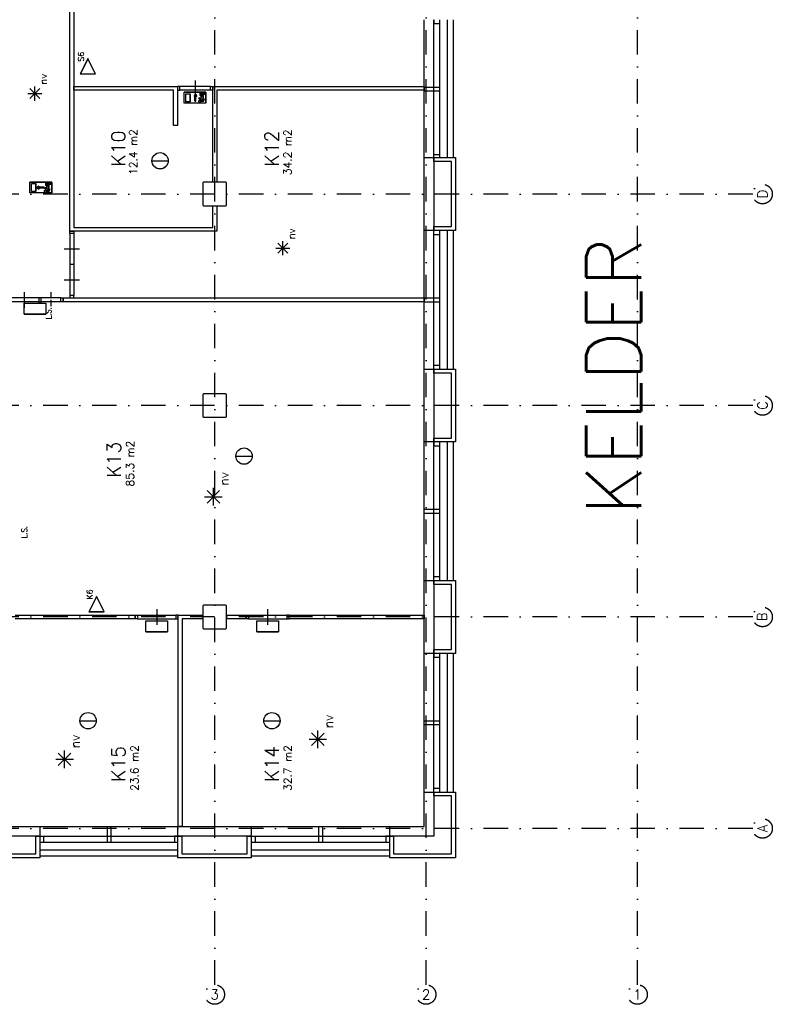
# Model space of a CAD drawing. Extents: x 36324 to 146208, y -146092 to -69372.
# Tile 8 of 10: x 126981 to 146208, y -146092 to -120948. Entities that reach past the tile are written whole.
import ezdxf
from ezdxf.enums import TextEntityAlignment as Align

# ---------------------------------------------------------------- set-up
doc = ezdxf.new("R2010")
doc.units = 0
doc.header["$LTSCALE"] = 100
doc.linetypes.add('B0302', pattern=[12.5, 6.25, -3.125, 0, -3.125])
doc.linetypes.add('B0701', pattern=[2.34375, 1.5625, -0.78125])
for name, color, linetype in [('Bouwkundig', 253, 'CONTINUOUS'), ('Bouwkundig tekst', 252, 'CONTINUOUS'), ('Stramien', 252, 'B0302')]:
    doc.layers.add(name, color=color, linetype=linetype)
doc.styles.add('bouwk tekst', font='romans.shx')
doc.styles.get("Standard").update_dxf_attribs({"font": 'romans.shx'})

msp = doc.modelspace()

# ---------------------------------------------------------------- linework, layer by layer
at = {"layer": 'Bouwkundig', "linetype": 'Continuous'}
for p, q in [((127369, -123017), (127369, -122655)), ((127189, -122836), (127548, -122836)), ((127497, -122963), (127241, -122707)), ((127241, -122963), (127496, -122709)), ((131740, -122801), (131185, -122801)), ((131185, -123079), (131185, -122801)), ((131222, -123042), (131222, -122838)), ((131222, -122838), (131333, -122838)), ((131333, -123042), (131333, -122838)), ((131434, -122900), (131471, -122845)), ((131457, -122900), (131434, -122900)), ((131457, -123030), (131457, -122900)), ((131471, -122845), (131508, -122900)), ((131508, -122900), (131485, -122900)), ((131485, -123030), (131485, -122900)), ((131555, -122940), (131555, -122963)), ((131555, -122940), (131611, -122940)), ((131592, -122875), (131592, -122806)), ((131592, -122806), (131615, -122806)), ((131632, -122927), (131592, -122875)), ((131611, -122974), (131632, -122927)), ((131611, -122974), (131611, -122940)), ((131615, -122806), (131615, -122867)), ((131643, -122903), (131615, -122867)), ((131635, -123009), (131666, -122941)), ((131643, -122829), (131643, -122903)), ((131731, -122829), (131643, -122829)), ((131666, -122941), (131666, -122852)), ((131666, -122852), (131731, -122852)), ((131731, -122852), (131731, -122829)), ((131740, -123079), (131740, -122801)), ((131740, -123079), (131185, -123079)), ((131222, -123042), (131333, -123042)), ((131555, -122963), (131588, -122963)), ((131588, -122997), (131588, -122963)), ((131619, -123033), (131680, -123033)), ((131662, -123009), (131635, -123009)), ((131662, -123009), (131671, -122972)), ((131671, -122972), (131695, -122972)), ((131680, -123033), (131695, -122972)), ((130358, -124552), (130777, -124552)), ((127798, -125097, 2600), (127243, -125097, 2600)), ((127243, -125374, 2600), (127243, -125097, 2600)), ((127280, -125337, 2600), (127280, -125134, 2600)), ((127280, -125134, 2600), (127391, -125134, 2600)), ((127391, -125337, 2600), (127391, -125134, 2600)), ((127474, -125199, 2600), (127419, -125236, 2600)), ((127474, -125222, 2600), (127474, -125199, 2600)), ((127650, -125101, 2600), (127673, -125101, 2600)), ((127650, -125171, 2600), (127650, -125101, 2600)), ((127690, -125222, 2600), (127650, -125171, 2600)), ((127673, -125101, 2600), (127673, -125163, 2600)), ((127701, -125198, 2600), (127673, -125163, 2600)), ((127701, -125125, 2600), (127701, -125198, 2600)), ((127789, -125125, 2600), (127701, -125125, 2600)), ((127724, -125236, 2600), (127724, -125148, 2600)), ((127724, -125148, 2600), (127789, -125148, 2600)), ((127789, -125148, 2600), (127789, -125125, 2600)), ((127798, -125374, 2600), (127798, -125097, 2600)), ((127798, -125374, 2600), (127243, -125374, 2600)), ((127280, -125337, 2600), (127391, -125337, 2600)), ((127419, -125236, 2600), (127474, -125273, 2600)), ((127604, -125222, 2600), (127474, -125222, 2600)), ((127474, -125273, 2600), (127474, -125249, 2600)), ((127604, -125249, 2600), (127474, -125249, 2600)), ((127604, -125249, 2600), (127604, -125222, 2600)), ((127613, -125236, 2600), (127613, -125259, 2600)), ((127613, -125236, 2600), (127668, -125236, 2600)), ((127613, -125259, 2600), (127645, -125259, 2600)), ((127645, -125292, 2600), (127645, -125259, 2600)), ((127668, -125269, 2600), (127690, -125222, 2600)), ((127668, -125269, 2600), (127668, -125236, 2600)), ((127677, -125328, 2600), (127738, -125328, 2600)), ((127693, -125305, 2600), (127724, -125236, 2600)), ((127720, -125305, 2600), (127693, -125305, 2600)), ((127720, -125305, 2600), (127729, -125268, 2600)), ((127729, -125268, 2600), (127753, -125268, 2600)), ((127738, -125328, 2600), (127753, -125268, 2600)), ((133834, -126911), (133579, -126655)), ((133579, -126911), (133833, -126656)), ((133707, -126965), (133707, -126603)), ((133526, -126784), (133886, -126784)), ((127098, -128468), (127653, -128468)), ((132502, -132094), (132921, -132094)), ((132091, -133291), (131771, -132971)), ((131771, -133291), (132089, -132973)), ((131931, -133358), (131931, -132906)), ((131705, -133132), (132155, -133132)), ((130206, -136579), (130760, -136579)), ((133036, -136579), (133590, -136579)), ((128519, -138850), (128938, -138850)), ((133214, -138850), (133633, -138850)), ((134759, -139484), (134439, -139164)), ((134439, -139484), (134757, -139166)), ((134599, -139551), (134599, -139099)), ((134373, -139325), (134823, -139325)), ((128288, -139995), (127968, -139675)), ((127968, -139995), (128286, -139677)), ((128128, -140062), (128128, -139610)), ((127902, -139836), (128352, -139836))]:
    msp.add_line(p, q, dxfattribs=at)
for points in [[(128263, -126351), (128263, -115501)], [(128363, -115501), (128363, -126251)], [(137313, -124488), (137313, -120948)], [(137563, -120948), (137563, -121048)], [(137563, -124488), (137563, -120948)], [(137563, -121048), (137713, -121048)], [(137713, -124488), (137713, -120948)], [(137913, -124488), (137913, -120948)], [(138063, -124488), (138063, -120948)], [(128363, -122751), (128363, -122651)], [(128363, -122651), (130963, -122651)], [(130963, -122651), (131013, -122651)], [(131013, -122651), (131013, -122751)], [(131853, -122651), (131073, -122652)], [(131463, -122501), (131463, -122701), (131463, -122901)], [(131913, -122651), (131963, -122651)], [(131913, -122751), (131913, -122651)], [(131963, -122651), (137313, -122651)], [(137313, -122651), (137313, -122751)], [(137313, -122668), (137713, -122668)], [(130913, -122751), (128363, -122751)], [(130913, -123651), (130913, -122751)], [(131013, -122751), (131013, -123651)], [(131013, -122751), (131013, -122751)], [(131853, -122751), (131073, -122751)], [(131740, -122801), (131740, -123079), (131185, -123079), (131185, -122801), (131740, -122801)], [(131333, -122838), (131333, -123042), (131222, -123042), (131222, -122838), (131333, -122838)], [(131457, -123030), (131485, -123030), (131485, -122900), (131508, -122900), (131471, -122845), (131434, -122900), (131457, -122900), (131457, -123030)], [(131731, -122829), (131731, -122852), (131666, -122852), (131666, -122941), (131635, -123009), (131662, -123009), (131671, -122972), (131695, -122972), (131680, -123033), (131619, -123033), (131619, -123027), (131618, -123024), (131617, -123022), (131616, -123019), (131615, -123015), (131613, -123013), (131612, -123011), (131610, -123009), (131608, -123007), (131605, -123004), (131603, -123002), (131600, -123000), (131597, -122999), (131592, -122998), (131590, -122997), (131588, -122996), (131588, -122963), (131555, -122963), (131555, -122940), (131611, -122940), (131611, -122974), (131632, -122927), (131592, -122875), (131592, -122806), (131615, -122806), (131615, -122867), (131643, -122903), (131643, -122829), (131731, -122829)], [(131913, -122751), (131913, -122751)], [(131913, -125101), (131913, -122751)], [(132013, -122751), (132013, -125101)], [(137313, -122751), (132013, -122751)], [(137313, -122768), (137713, -122768)], [(131563, -123052), (131562, -123051), (131561, -123050), (131561, -123049), (131560, -123048), (131559, -123047), (131558, -123046), (131558, -123044), (131557, -123043), (131557, -123042), (131556, -123041), (131556, -123039), (131556, -123038), (131556, -123037), (131555, -123035), (131555, -123034), (131555, -123033), (131555, -123031), (131555, -123030), (131556, -123029), (131556, -123027), (131556, -123026), (131556, -123025), (131557, -123023), (131557, -123022), (131558, -123021), (131558, -123020), (131559, -123018), (131560, -123017), (131561, -123016), (131561, -123015), (131562, -123014), (131563, -123013), (131564, -123012), (131565, -123011), (131566, -123010), (131568, -123010), (131569, -123009), (131570, -123008), (131571, -123008), (131572, -123007), (131574, -123006), (131575, -123006), (131576, -123006), (131578, -123005), (131579, -123005), (131580, -123005), (131582, -123005), (131583, -123005), (131584, -123005), (131586, -123005), (131587, -123005), (131588, -123005), (131590, -123006), (131591, -123006), (131592, -123006), (131594, -123007), (131595, -123008), (131596, -123008), (131597, -123009), (131598, -123010), (131599, -123010), (131601, -123011), (131602, -123012), (131603, -123013), (131604, -123014), (131604, -123015), (131605, -123016), (131606, -123017), (131607, -123018), (131607, -123020), (131608, -123021), (131609, -123022), (131609, -123023), (131609, -123025), (131610, -123026), (131610, -123027), (131610, -123029), (131611, -123030), (131611, -123031), (131611, -123033), (131611, -123034), (131611, -123035), (131610, -123037), (131610, -123038), (131610, -123039), (131609, -123041), (131609, -123042), (131609, -123043), (131608, -123044), (131607, -123046), (131607, -123047), (131606, -123048), (131605, -123049), (131604, -123050), (131604, -123051), (131603, -123052), (131602, -123053), (131601, -123054), (131599, -123055), (131598, -123056), (131597, -123056), (131596, -123057), (131595, -123058), (131594, -123058), (131592, -123059), (131591, -123059), (131590, -123059), (131588, -123060), (131587, -123060), (131586, -123060), (131584, -123060), (131583, -123060), (131582, -123060), (131580, -123060), (131579, -123060), (131578, -123060), (131576, -123059), (131575, -123059), (131574, -123059), (131572, -123058), (131571, -123058), (131570, -123057), (131569, -123056), (131568, -123056), (131566, -123055), (131565, -123054), (131564, -123053), (131563, -123052)], [(131610, -123037), (131609, -123041), (131607, -123046), (131604, -123050), (131602, -123053), (131598, -123056), (131594, -123058), (131589, -123060), (131581, -123060), (131575, -123059), (131571, -123058), (131569, -123056), (131566, -123055), (131564, -123053), (131561, -123050), (131559, -123046), (131557, -123042), (131555, -123036), (131555, -123032), (131556, -123028), (131557, -123023), (131559, -123019), (131562, -123015), (131566, -123011), (131569, -123009), (131573, -123007), (131578, -123005), (131584, -123005), (131590, -123006), (131595, -123007), (131598, -123009), (131601, -123012), (131604, -123015), (131607, -123019), (131609, -123022), (131610, -123027), (131610, -123029), (131611, -123034), (131610, -123037)], [(131619, -123033), (131619, -123032), (131619, -123032), (131619, -123031), (131619, -123031), (131619, -123031), (131619, -123030), (131619, -123030), (131619, -123029), (131619, -123029), (131619, -123029), (131619, -123028), (131619, -123028), (131619, -123027), (131619, -123027), (131619, -123027), (131618, -123026), (131618, -123026), (131618, -123025), (131618, -123025), (131618, -123025), (131618, -123024), (131618, -123024), (131618, -123023), (131618, -123023), (131618, -123023), (131618, -123022), (131617, -123022), (131617, -123021), (131617, -123021), (131617, -123021), (131617, -123020), (131617, -123020), (131617, -123019), (131616, -123019), (131616, -123019), (131616, -123018), (131616, -123018), (131616, -123018), (131616, -123017), (131615, -123017), (131615, -123016), (131615, -123016), (131615, -123016), (131615, -123015), (131615, -123015), (131614, -123015), (131614, -123014), (131614, -123014), (131614, -123014), (131613, -123013), (131613, -123013), (131613, -123013), (131613, -123012), (131613, -123012), (131612, -123012), (131612, -123011), (131612, -123011), (131612, -123011), (131611, -123010), (131611, -123010), (131611, -123010), (131611, -123009), (131610, -123009), (131610, -123009), (131610, -123008), (131610, -123008), (131609, -123008), (131609, -123008), (131609, -123007), (131608, -123007), (131608, -123007), (131608, -123006), (131608, -123006), (131607, -123006), (131607, -123006), (131607, -123005), (131606, -123005), (131606, -123005), (131606, -123005), (131605, -123004), (131605, -123004), (131605, -123004), (131604, -123004), (131604, -123003), (131604, -123003), (131603, -123003), (131603, -123003), (131603, -123002), (131602, -123002), (131602, -123002), (131602, -123002), (131601, -123001), (131601, -123001), (131601, -123001), (131600, -123001), (131600, -123001), (131600, -123001), (131599, -123000), (131599, -123000), (131598, -123000), (131598, -123000), (131598, -123000), (131597, -122999), (131597, -122999), (131597, -122999), (131596, -122999), (131596, -122999), (131595, -122999), (131595, -122999), (131595, -122998), (131594, -122998), (131594, -122998), (131594, -122998), (131593, -122998), (131593, -122998), (131592, -122998), (131592, -122998), (131592, -122998), (131591, -122997), (131591, -122997), (131590, -122997), (131590, -122997), (131590, -122997), (131589, -122997), (131589, -122997), (131588, -122997), (131588, -122997), (131588, -122997)], [(131013, -123651), (130913, -123651)], [(137563, -124388), (137713, -124388)], [(137313, -126331), (137313, -124471)], [(137313, -124471), (137563, -124471)], [(137563, -124471), (138113, -124471)], [(137563, -124471), (137563, -126331)], [(137563, -124571), (137563, -124471)], [(138013, -124571), (137563, -124571)], [(138013, -126231), (138013, -124571)], [(138113, -124471), (138113, -126331)], [(132013, -125101), (131913, -125101)], [(131913, -126251), (131913, -125701)], [(131913, -125701), (132013, -125701)], [(132013, -125701), (132013, -126351)], [(132013, -126351), (128263, -126351)], [(128263, -126411), (128263, -127995)], [(128363, -126251), (131913, -126251)], [(128363, -126411), (128363, -127995)], [(137313, -129871), (137313, -126331)], [(137563, -126331), (137313, -126331)], [(137563, -126231), (138013, -126231)], [(137563, -126331), (137563, -126231)], [(137563, -129871), (137563, -126331)], [(138113, -126331), (137563, -126331)], [(137563, -126431), (137713, -126431)], [(137713, -129871), (137713, -126331)], [(137913, -129871), (137913, -126331)], [(138063, -129871), (138063, -126331)], [(128513, -126807), (128313, -126807), (128113, -126807)], [(128363, -127203), (128313, -127203), (128263, -127203)], [(128513, -127599), (128313, -127599), (128113, -127599)], [(127094, -127905), (127094, -128105), (127094, -128305)], [(127467, -128055), (126721, -128055)], [(127467, -128154), (126721, -128154)], [(127098, -128468), (127098, -128190), (127653, -128190), (127653, -128468), (127098, -128468)], [(128030, -128055), (127527, -128055)], [(128030, -128154), (127527, -128154)], [(128090, -128054), (137313, -128054)], [(128090, -128154), (128090, -128054)], [(137313, -128154), (128090, -128154)], [(137313, -128051), (137713, -128051)], [(137313, -128054), (137313, -128154)], [(137313, -128151), (137713, -128151)], [(137313, -129871), (137563, -129871)], [(137313, -131731), (137313, -129871)], [(137563, -129771), (137713, -129771)], [(137563, -129871), (138113, -129871)], [(137563, -129971), (137563, -129871)], [(137563, -129871), (137563, -131731)], [(138013, -129971), (137563, -129971)], [(138013, -131631), (138013, -129971)], [(138113, -129871), (138113, -131731)], [(137313, -135271), (137313, -131731)], [(137563, -131731), (137313, -131731)], [(137563, -131631), (138013, -131631)], [(137563, -131731), (137563, -131631)], [(137563, -135271), (137563, -131731)], [(138113, -131731), (137563, -131731)], [(137563, -131731), (137563, -131831)], [(137713, -135271), (137713, -131731)], [(137913, -135271), (137913, -131731)], [(138063, -135271), (138063, -131731)], [(137563, -131831), (137713, -131831)], [(137313, -133451), (137713, -133451)], [(137313, -133551), (137713, -133551)], [(137313, -135271), (137563, -135271)], [(137313, -137131), (137313, -135271)], [(137563, -135171), (137713, -135171)], [(137563, -135271), (138113, -135271)], [(137563, -135371), (137563, -135271)], [(137563, -135271), (137563, -137131)], [(138113, -135271), (138113, -137131)], [(138013, -135371), (137563, -135371)], [(138013, -137031), (138013, -135371)], [(130483, -136001), (130483, -136201), (130483, -136401)], [(133313, -136001), (133313, -136201), (133313, -136401)], [(126863, -136151), (129933, -136151)], [(129933, -136251), (126863, -136251)], [(129933, -136151), (129933, -136251)], [(129993, -136151), (130973, -136151)], [(129993, -136251), (130973, -136251)], [(131033, -136151), (131083, -136151)], [(131033, -136251), (131033, -136151)], [(131033, -141551), (131033, -136251)], [(131033, -136251), (131033, -136251)], [(131083, -136151), (131663, -136151)], [(131663, -136251), (131133, -136251)], [(131133, -136251), (131133, -141551)], [(131663, -136151), (131663, -136251)], [(132263, -136251), (132263, -136151)], [(132263, -136151), (132763, -136151)], [(132763, -136251), (132263, -136251)], [(132763, -136151), (132763, -136251)], [(132823, -136151), (133803, -136151)], [(132823, -136251), (133803, -136251)], [(133863, -136251), (133863, -136151)], [(133863, -136151), (137313, -136151)], [(137313, -136251), (133863, -136251)], [(137313, -136151), (137313, -136251)], [(130206, -136579), (130206, -136301), (130760, -136301), (130760, -136579), (130206, -136579)], [(133036, -136579), (133036, -136301), (133590, -136301), (133590, -136579), (133036, -136579)], [(137563, -137031), (138013, -137031)], [(137563, -137131), (137563, -137031)], [(137313, -140671), (137313, -137131)], [(137563, -137131), (137313, -137131)], [(137563, -140671), (137563, -137131)], [(138113, -137131), (137563, -137131)], [(137563, -137131), (137563, -137231)], [(137563, -137231), (137713, -137231)], [(137713, -140671), (137713, -137131)], [(137913, -140671), (137913, -137131)], [(138063, -140671), (138063, -137131)], [(137313, -138851), (137713, -138851)], [(137313, -138951), (137713, -138951)], [(137313, -141551), (137313, -140671)], [(137313, -140671), (137563, -140671)], [(137563, -140571), (137713, -140571)], [(137563, -140671), (138113, -140671)], [(137563, -140671), (137563, -141801)], [(137563, -140771), (137563, -140671)], [(138013, -140771), (137563, -140771)], [(138013, -142251), (138013, -140771)], [(138113, -140671), (138113, -142351)], [(125187, -141551), (127493, -141551)], [(127493, -141551), (127493, -141801)], [(127493, -141551), (131033, -141551)], [(129213, -141551), (129213, -141951)], [(129313, -141551), (129313, -141951)], [(131023, -141551), (132893, -141551)], [(131023, -141801), (131023, -141551)], [(131133, -141551), (131033, -141551)], [(132893, -141551), (132893, -141801)], [(132893, -141551), (136433, -141551)], [(134613, -141551), (134613, -141951)], [(134713, -141551), (134713, -141951)], [(136433, -141801), (136433, -141551)], [(136433, -141551), (137313, -141551)], [(127493, -141801), (125187, -141801)], [(127393, -142251), (127393, -141801)], [(127393, -141801), (127493, -141801)], [(127493, -141801), (127493, -142351)], [(127493, -141801), (131033, -141801)], [(127593, -141801), (127593, -141951)], [(131033, -141801), (130933, -141801)], [(130933, -141801), (130933, -141951)], [(132893, -141801), (131023, -141801)], [(131023, -142348), (131023, -141801)], [(131023, -141801), (131123, -141801)], [(131123, -141801), (131123, -142248)], [(132793, -142248), (132793, -141801)], [(132793, -141801), (132893, -141801)], [(132893, -141801), (132893, -142348)], [(132893, -141801), (136433, -141801)], [(132993, -141801), (132993, -141951)], [(136433, -141801), (136333, -141801)], [(136333, -141801), (136333, -141951)], [(136433, -142351), (136433, -141801)], [(136433, -141801), (136533, -141801)], [(137563, -141801), (136433, -141801)], [(136533, -141801), (136533, -142251)], [(127493, -141951), (131033, -141951)], [(132893, -141951), (136433, -141951)], [(125287, -142251), (127393, -142251)], [(127493, -142151), (131033, -142151)], [(127493, -142301), (131033, -142301)], [(131123, -142248), (132793, -142248)], [(132893, -142151), (136433, -142151)], [(132893, -142301), (136433, -142301)], [(136533, -142251), (138013, -142251)], [(127493, -142351), (125187, -142351)], [(132893, -142348), (131023, -142348)], [(138113, -142351), (136433, -142351)]]:
    msp.add_lwpolyline(points, dxfattribs=at)
for points in [[(128724, -122330), (128919, -122330), (128724, -121939), (128528, -122330)], [(128724, -122327), (128915, -122327), (128724, -121945), (128532, -122327)], [(131013, -122751), (131073, -122751), (131073, -122652), (131013, -122652)], [(131913, -122751), (131853, -122751), (131853, -122651), (131913, -122651)], [(131619, -123033), (131618, -123026), (131615, -123016), (131611, -123010), (131608, -123007), (131602, -123002), (131595, -122999), (131591, -122997), (131588, -122996), (131588, -122963), (131555, -122963), (131555, -122940), (131611, -122940), (131611, -122974), (131632, -122927), (131592, -122875), (131592, -122806), (131615, -122806), (131615, -122867), (131643, -122903), (131643, -122829), (131731, -122829), (131731, -122852), (131666, -122852), (131666, -122941), (131635, -123009), (131662, -123009), (131671, -122972), (131695, -122972), (131680, -123033)], [(132263, -125686), (132263, -125116), (132248, -125101), (131678, -125101), (131663, -125116), (131663, -125686), (131678, -125701), (132248, -125701)], [(128363, -126351), (128363, -126411), (128263, -126411), (128263, -126351)], [(127467, -128154), (127527, -128154), (127527, -128055), (127467, -128055)], [(128090, -128154), (128030, -128154), (128030, -128055), (128090, -128055)], [(128363, -128054), (128363, -127995), (128263, -127995), (128263, -128054)], [(132263, -131086), (132263, -130516), (132248, -130501), (131678, -130501), (131663, -130516), (131663, -131086), (131678, -131101), (132248, -131101)], [(128944, -136066), (129139, -136066), (128944, -135675), (128748, -136066)], [(128944, -136063), (129135, -136063), (128944, -135681), (128752, -136063)], [(132263, -136486), (132263, -135916), (132248, -135901), (131678, -135901), (131663, -135916), (131663, -136486), (131678, -136501), (132248, -136501)], [(129933, -136151), (129993, -136151), (129993, -136251), (129933, -136251)], [(131033, -136151), (130973, -136151), (130973, -136251), (131033, -136251)], [(132763, -136151), (132823, -136151), (132823, -136251), (132763, -136251)], [(133863, -136151), (133803, -136151), (133803, -136251), (133863, -136251)]]:
    msp.add_lwpolyline(points, close=True, dxfattribs=at)
at = {"layer": 'Bouwkundig', "linetype": 'Continuous', "elevation": 2600}
for points in [[(127798, -125097), (127798, -125374), (127243, -125374), (127243, -125097), (127798, -125097)], [(127391, -125134), (127391, -125337), (127280, -125337), (127280, -125134), (127391, -125134)], [(127604, -125222), (127604, -125249), (127474, -125249), (127474, -125273), (127419, -125236), (127474, -125199), (127474, -125222), (127604, -125222)], [(127789, -125125), (127789, -125148), (127724, -125148), (127724, -125236), (127693, -125305), (127720, -125305), (127729, -125268), (127753, -125268), (127738, -125328), (127677, -125328), (127676, -125322), (127676, -125320), (127675, -125317), (127674, -125314), (127672, -125311), (127671, -125308), (127669, -125306), (127668, -125304), (127666, -125302), (127663, -125300), (127660, -125298), (127657, -125296), (127654, -125295), (127650, -125293), (127647, -125292), (127645, -125292), (127645, -125259), (127613, -125259), (127613, -125236), (127668, -125236), (127668, -125269), (127690, -125222), (127650, -125171), (127650, -125101), (127673, -125101), (127673, -125163), (127701, -125198), (127701, -125125), (127789, -125125)], [(127668, -125332), (127667, -125337), (127665, -125342), (127662, -125346), (127660, -125348), (127656, -125351), (127652, -125353), (127646, -125355), (127639, -125356), (127633, -125355), (127629, -125353), (127626, -125352), (127624, -125350), (127622, -125348), (127619, -125345), (127616, -125341), (127614, -125337), (127613, -125331), (127613, -125327), (127613, -125324), (127615, -125318), (127616, -125315), (127619, -125310), (127624, -125306), (127627, -125304), (127631, -125302), (127635, -125301), (127642, -125300), (127648, -125301), (127652, -125303), (127656, -125305), (127659, -125307), (127662, -125310), (127665, -125314), (127666, -125318), (127668, -125322), (127668, -125325), (127668, -125329), (127668, -125332)], [(127621, -125348), (127620, -125347), (127619, -125346), (127618, -125345), (127618, -125343), (127617, -125342), (127616, -125341), (127616, -125340), (127615, -125339), (127614, -125337), (127614, -125336), (127614, -125335), (127613, -125333), (127613, -125332), (127613, -125331), (127613, -125329), (127613, -125328), (127613, -125327), (127613, -125325), (127613, -125324), (127613, -125323), (127614, -125321), (127614, -125320), (127614, -125319), (127615, -125317), (127616, -125316), (127616, -125315), (127617, -125314), (127618, -125313), (127618, -125311), (127619, -125310), (127620, -125309), (127621, -125308), (127622, -125307), (127623, -125307), (127624, -125306), (127625, -125305), (127626, -125304), (127628, -125304), (127629, -125303), (127630, -125302), (127631, -125302), (127633, -125301), (127634, -125301), (127635, -125301), (127637, -125301), (127638, -125300), (127639, -125300), (127641, -125300), (127642, -125300), (127643, -125300), (127645, -125301), (127646, -125301), (127647, -125301), (127649, -125301), (127650, -125302), (127651, -125302), (127652, -125303), (127654, -125304), (127655, -125304), (127656, -125305), (127657, -125306), (127658, -125307), (127659, -125307), (127660, -125308), (127661, -125309), (127662, -125310), (127663, -125311), (127664, -125313), (127664, -125314), (127665, -125315), (127666, -125316), (127666, -125317), (127667, -125319), (127667, -125320), (127667, -125321), (127668, -125323), (127668, -125324), (127668, -125325), (127668, -125327), (127668, -125328), (127668, -125329), (127668, -125331), (127668, -125332), (127668, -125333), (127667, -125335), (127667, -125336), (127667, -125337), (127666, -125339), (127666, -125340), (127665, -125341), (127664, -125342), (127664, -125343), (127663, -125345), (127662, -125346), (127661, -125347), (127660, -125348), (127659, -125349), (127658, -125349), (127657, -125350), (127656, -125351), (127655, -125352), (127654, -125352), (127652, -125353), (127651, -125354), (127650, -125354), (127649, -125355), (127647, -125355), (127646, -125355), (127645, -125355), (127643, -125356), (127642, -125356), (127641, -125356), (127639, -125356), (127638, -125356), (127637, -125355), (127635, -125355), (127634, -125355), (127633, -125355), (127631, -125354), (127630, -125354), (127629, -125353), (127628, -125352), (127626, -125352), (127625, -125351), (127624, -125350), (127623, -125349), (127622, -125349), (127621, -125348)], [(127677, -125328), (127677, -125328), (127677, -125327), (127677, -125327), (127677, -125326), (127677, -125326), (127677, -125326), (127677, -125325), (127677, -125325), (127677, -125324), (127676, -125324), (127676, -125324), (127676, -125323), (127676, -125323), (127676, -125322), (127676, -125322), (127676, -125322), (127676, -125321), (127676, -125321), (127676, -125320), (127676, -125320), (127676, -125320), (127676, -125319), (127675, -125319), (127675, -125318), (127675, -125318), (127675, -125318), (127675, -125317), (127675, -125317), (127675, -125316), (127675, -125316), (127675, -125316), (127674, -125315), (127674, -125315), (127674, -125315), (127674, -125314), (127674, -125314), (127674, -125313), (127673, -125313), (127673, -125313), (127673, -125312), (127673, -125312), (127673, -125312), (127673, -125311), (127672, -125311), (127672, -125310), (127672, -125310), (127672, -125310), (127672, -125309), (127671, -125309), (127671, -125309), (127671, -125308), (127671, -125308), (127670, -125308), (127670, -125307), (127670, -125307), (127670, -125307), (127670, -125306), (127669, -125306), (127669, -125306), (127669, -125305), (127668, -125305), (127668, -125305), (127668, -125304), (127668, -125304), (127667, -125304), (127667, -125304), (127667, -125303), (127667, -125303), (127666, -125303), (127666, -125302), (127666, -125302), (127665, -125302), (127665, -125302), (127665, -125301), (127665, -125301), (127664, -125301), (127664, -125300), (127664, -125300), (127663, -125300), (127663, -125300), (127663, -125299), (127662, -125299), (127662, -125299), (127662, -125299), (127661, -125298), (127661, -125298), (127661, -125298), (127660, -125298), (127660, -125298), (127660, -125297), (127659, -125297), (127659, -125297), (127659, -125297), (127658, -125297), (127658, -125296), (127658, -125296), (127657, -125296), (127657, -125296), (127656, -125296), (127656, -125295), (127656, -125295), (127655, -125295), (127655, -125295), (127655, -125295), (127654, -125295), (127654, -125294), (127653, -125294), (127653, -125294), (127653, -125294), (127652, -125294), (127652, -125294), (127652, -125294), (127651, -125293), (127651, -125293), (127650, -125293), (127650, -125293), (127650, -125293), (127649, -125293), (127649, -125293), (127648, -125293), (127648, -125293), (127648, -125293), (127647, -125293), (127647, -125292), (127646, -125292), (127646, -125292), (127646, -125292), (127645, -125292)]]:
    msp.add_lwpolyline(points, dxfattribs=at)
msp.add_lwpolyline([(127677, -125328), (127676, -125321), (127673, -125311), (127669, -125306), (127666, -125302), (127659, -125297), (127653, -125294), (127648, -125293), (127645, -125292), (127645, -125259), (127613, -125259), (127613, -125236), (127668, -125236), (127668, -125269), (127690, -125222), (127650, -125171), (127650, -125101), (127673, -125101), (127673, -125163), (127701, -125198), (127701, -125125), (127789, -125125), (127789, -125148), (127724, -125148), (127724, -125236), (127693, -125305), (127720, -125305), (127729, -125268), (127753, -125268), (127738, -125328)], close=True, dxfattribs=at)
at = {"layer": 'Bouwkundig', "linetype": 'B0701'}
msp.add_lwpolyline([(127778, -127905), (127778, -128105), (127778, -128305)], dxfattribs=at)
at = {"layer": 'Bouwkundig', "linetype": 'Continuous'}
for centre, radius in [((130568, -124552), 209), ((130568, -124552), 208), ((132712, -132094), 209), ((132712, -132094), 208), ((128729, -138850), 209), ((128729, -138850), 208), ((133424, -138850), 209), ((133424, -138850), 208)]:
    msp.add_circle(centre, radius, dxfattribs=at)
at = {"layer": 'Stramien'}
for p, q in [((131963, -145592), (131963, -69500)), ((137363, -145592), (137363, -101034)), ((142763, -145592), (142763, -101034)), ((145708, -125401), (36324, -125401)), ((145708, -130801), (36324, -130801)), ((145708, -136201), (102012, -136201)), ((145708, -141601), (118607, -141601))]:
    msp.add_line(p, q, dxfattribs=at)
for centre in [(145958, -125401), (145958, -130801), (145958, -136201), (145958, -141601), (131963, -145842), (137363, -145842), (142763, -145842)]:
    msp.add_circle(centre, 250, dxfattribs=at)

# ---------------------------------------------------------------- texts
at = {"layer": 'Bouwkundig tekst', "linetype": 'Continuous'}
for s, p in [('S6', (128548, -122021)), ('K6', (128768, -135757))]:
    msp.add_text(s, height=148.7, rotation=90, dxfattribs=at).set_placement(p, align=Align.MIDDLE_LEFT)
for height, p in [(185.9, (127585, -122470)), (185.9, (133922, -126418)), (232.4, (132201, -132675)), (232.4, (134869, -138868)), (232.4, (128398, -139379))]:
    msp.add_text('nv', height=height, rotation=90, dxfattribs=at).set_placement(p, align=Align.MIDDLE)
for s, height, p in [('K10', 350, (129678, -124696)), ('K12', 350, (133597, -124696)), ('KELDER', 1400, (142855, -133592)), ('K13', 350, (129562, -132642)), ('K15', 350, (129678, -140410)), ('K14', 350, (133597, -140410))]:
    msp.add_text(s, height=height, rotation=90, dxfattribs=at).set_placement(p)
at = {"layer": 'Bouwkundig tekst', "linetype": 'Continuous', "width": 0.8}
for p in [(127719, -128601, 2600), (127098, -134189, 2600)]:
    msp.add_text('L.S.', height=148.7, rotation=90, dxfattribs=at).set_placement(p, align=Align.MIDDLE_LEFT)
at = {"layer": 'Bouwkundig tekst', "linetype": 'Continuous', "char_height": 200, "width": 1805, "attachment_point": 1, "rotation": 90, "style": 'bouwk tekst'}
for s, insert in [('12.4 m2', (129780, -124911)), ('34.2 m2', (133723, -124918)), ('85.3 m2', (129702, -132867)), ('23.6 m2', (129814, -140642)), ('32.7 m2', (133727, -140642))]:
    msp.add_mtext(s, dxfattribs=dict(at, insert=insert))
at = {"layer": 'Stramien', "style": 'bouwk tekst'}
for s, p in [('D', (145958, -125401)), ('C', (145958, -130801)), ('B', (145946, -136200)), ('A', (145958, -141601))]:
    msp.add_text(s, height=250, rotation=90, dxfattribs=at).set_placement(p, align=Align.MIDDLE)
for s, p in [('3', (131963, -145842)), ('2', (137363, -145842)), ('1', (142763, -145842))]:
    msp.add_text(s, height=250, dxfattribs=at).set_placement(p, align=Align.MIDDLE)

doc.saveas('drawing.dxf')
